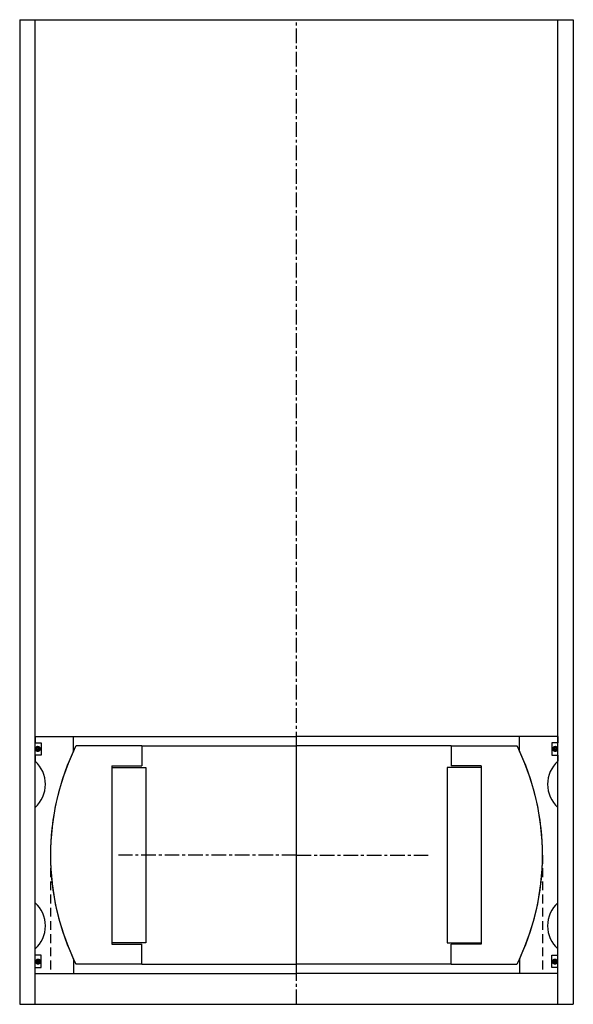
# Model space of a CAD drawing. Extents: x -90 to 90, y 0 to 320.
import ezdxf

# ---------------------------------------------------------------- set-up
doc = ezdxf.new("R2010")
doc.units = 0
doc.header["$LTSCALE"] = 0.15
doc.linetypes.add('CENTER', pattern=[50.8, 31.75, -6.35, 6.35, -6.35])
doc.linetypes.add('HIDDEN', pattern=[9.525, 6.35, -3.175])
doc.layers.get('0').update_dxf_attribs({"linetype": 'CONTINUOUS'})
doc.layers.add('CENTER', color=9, linetype='CENTER')

# ---------------------------------------------------------------- blocks, each defined once
blk = doc.blocks.new('Ball-160-098')
for p, q in [((-50.25, 35.5), (-71.69, 35.5)), ((-50.25, 35.5), (0, 35.5)), ((-50.25, 35.5), (-50.25, 29)), ((50.25, 35.5), (0, 35.5)), ((50.25, 35.5), (71.69, 35.5)), ((50.25, 35.5), (50.25, 29)), ((-60, 29), (-60, -29)), ((-60, 29), (-50.25, 29)), ((60, 29), (50.25, 29)), ((60, 29), (60, -29)), ((-60, 28.5), (-49, 28.5)), ((-49, 28.5), (-49, -28.5)), ((49, 28.5), (49, -28.5)), ((60, 28.5), (49, 28.5)), ((-49, -28.5), (-60, -28.5)), ((49, -28.5), (60, -28.5)), ((-60, -29), (-50.25, -29)), ((-50.25, -35.5), (-50.25, -29)), ((60, -29), (50.25, -29)), ((50.25, -35.5), (50.25, -29)), ((-50.25, -35.5), (-71.69, -35.5)), ((-50.25, -35.5), (0, -35.5)), ((50.25, -35.5), (0, -35.5)), ((50.25, -35.5), (71.69, -35.5))]:
    blk.add_line(p, q)
for start, end in [(153.6566, 206.3434), (333.6566, 26.3434)]:
    blk.add_arc((0, 0), 80, start, end)
at = {"layer": 'CENTER'}
for p, q in [((0, -35.5), (0, 35.5)), ((0, 0), (-15.29, 0)), ((0, 0), (15.29, 0))]:
    blk.add_line(p, q, dxfattribs=at)
blk = doc.blocks.new('Insert 170x160')
for p, q in [((-85, 38.5), (-85, 36.5)), ((-85, 38.5), (-72.5, 38.5)), ((-72.5, 33.82), (-72.5, 38.5)), ((-72.5, 38.5), (0, 38.5)), ((72.5, 38.5), (0, 38.5)), ((85, 38.5), (72.5, 38.5)), ((72.5, 33.82), (72.5, 38.5)), ((85, 38.5), (85, 36.5)), ((-85, 36.5), (-83, 36.5)), ((-83, 36.5), (-83, 32.5)), ((85, 36.5), (83, 36.5)), ((83, 36.5), (83, 32.5)), ((-85, 32.5), (-85, 30.5)), ((-83, 32.5), (-85, 32.5)), ((83, 32.5), (85, 32.5)), ((85, 32.5), (85, 30.5)), ((-85, -15.5), (-85, 15.5)), ((85, -15.5), (85, 15.5)), ((-85, -32.5), (-85, -30.5)), ((85, -32.5), (85, -30.5)), ((-83, -32.5), (-85, -32.5)), ((-83, -36.5), (-83, -32.5)), ((-72.5, -33.82), (-72.5, -38.5)), ((72.5, -33.82), (72.5, -38.5)), ((83, -36.5), (83, -32.5)), ((83, -32.5), (85, -32.5)), ((-85, -36.5), (-83, -36.5)), ((-85, -38.5), (-85, -36.5)), ((85, -36.5), (83, -36.5)), ((85, -38.5), (85, -36.5)), ((-85, -38.5), (-72.5, -38.5)), ((-72.5, -38.5), (0, -38.5)), ((72.5, -38.5), (0, -38.5)), ((85, -38.5), (72.5, -38.5))]:
    blk.add_line(p, q)
at = {"linetype": 'HIDDEN', "ltscale": 3}
for p, q in [((-80, 0), (-80, -38.5)), ((80, 0), (80, -38.5))]:
    blk.add_line(p, q, dxfattribs=at)
at = {"const_width": 0.95}
for points in [[(-84.64, 34.51, 1), (-83.59, 34.51, 1)], [(84.64, 34.51, -1), (83.59, 34.51, -1)], [(-84.55, -34.63, 1), (-83.5, -34.63, 1)], [(84.55, -34.63, -1), (83.5, -34.63, -1)]]:
    blk.add_lwpolyline(points, format="xyb", close=True, dxfattribs=at)
for centre, radius, start, end in [((0, 0), 80, 154.9922, 205.0078), ((0, 0), 80, 334.9922, 25.0078), ((-91.61, 23), 10, 311.4096, 48.5904), ((91.61, 23), 10, 131.4096, 228.5904), ((-91.61, -23), 10, 311.4096, 48.5904), ((91.61, -23), 10, 131.4096, 228.5904)]:
    blk.add_arc(centre, radius, start, end)
at = {"layer": 'CENTER'}
for p, q in [((0, -38.5), (0, 38.5)), ((0, 0), (-57.88, 0)), ((0, 0), (42.88, 0))]:
    blk.add_line(p, q, dxfattribs=at)

msp = doc.modelspace()

# ---------------------------------------------------------------- linework, layer by layer
for p, q in [((-90, 320), (-90, 0)), ((-90, 320), (90, 320)), ((-85, 0), (-85, 320)), ((85, 0), (85, 320)), ((90, 320), (90, 0)), ((-90, 0), (90, 0))]:
    msp.add_line(p, q)
at = {"layer": 'CENTER'}
msp.add_line((0, 0), (0, 320), dxfattribs=at)

# ---------------------------------------------------------------- block references
for name in ['Insert 170x160', 'Ball-160-098']:
    msp.add_blockref(name, (0, 48.5))

doc.saveas('drawing.dxf')
